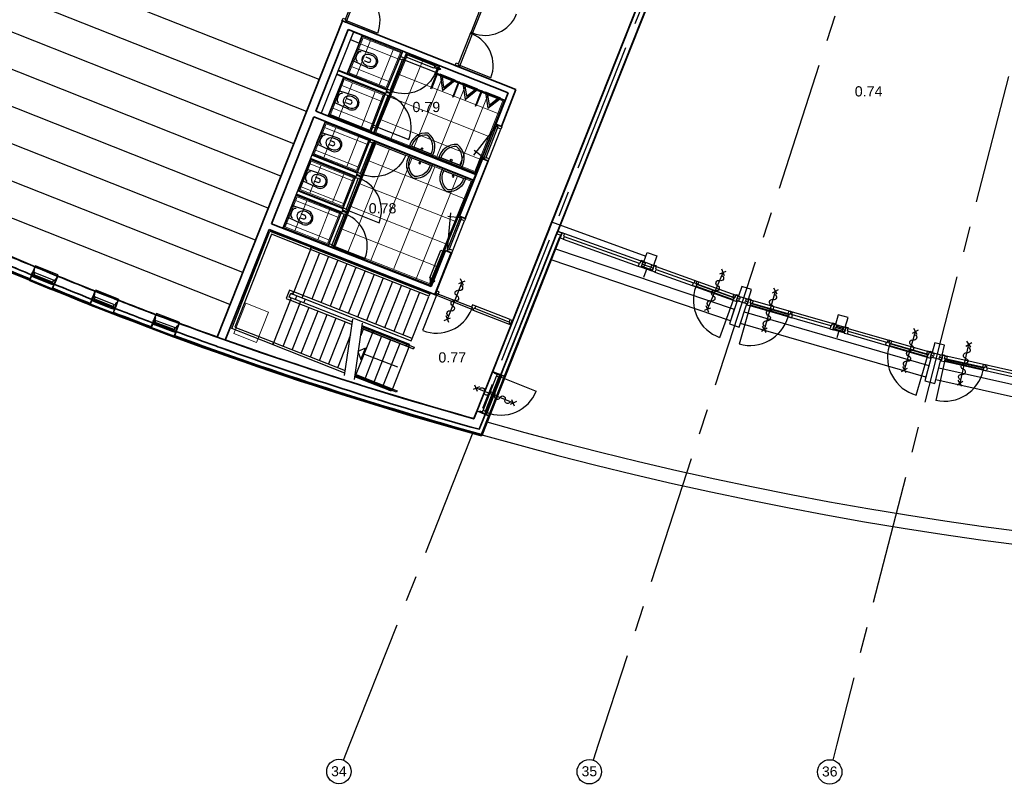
# Model space of a CAD drawing. Header units: millimetres. Extents: x -5940 to 121280, y -35718 to 26615.
# Tile 2 of 51: x 14160 to 38313, y -35718 to -16872. Entities that reach past the tile are written whole.
import ezdxf

# ---------------------------------------------------------------- set-up
doc = ezdxf.new("R2010")
doc.units = ezdxf.units.MM
doc.header["$LTSCALE"] = 100
doc.linetypes.add('CENTER', pattern=[50.8, 31.75, -6.35, 6.35, -6.35])
for name, color, linetype in [('AL21----_BUITENWAND', 3, 'Continuous'), ('AL22----_BINNENWAND', 2, 'Continuous'), ('AL24----_TRAPPEN', 1, 'Continuous'), ('AL27----_DAKEN', 8, 'Continuous'), ('AL31----_BUITENKOZIJN', 1, 'Continuous'), ('AL32----_BINNENKOZIJN', 1, 'Continuous'), ('AL33----_VLOEROPENINGEN', 2, 'Continuous'), ('AL45----_PLAFOND', 8, 'Continuous'), ('AL72----_GEBRUIKERSVOORZIENINGEN', 1, 'Continuous'), ('AL74----_SANITAIR', 1, 'Continuous'), ('BL$7----_STRAMIEN', 8, 'Continuous'), ('BL$8----_RUIMTENUMMER', 2, 'Continuous')]:
    doc.layers.add(name, color=color, linetype=linetype)
doc.styles.add('Arial_4', font='arial.ttf', dxfattribs={"height": 245.883234})
doc.styles.get("Standard").update_dxf_attribs({"font": 'arial.ttf'})

# ---------------------------------------------------------------- blocks, each defined once
blk = doc.blocks.new('300_VDB_300-600x800 - 300_VDB_300-600x800-8536938-_--_100 begane grond')
at = {"color": 0, "linetype": 'ByBlock', "lineweight": -2}
for p, q in [((400, 300), (-400, 300)), ((-400, 300), (-400, -300)), ((400, -300), (400, 300)), ((-400, -300), (400, -300))]:
    blk.add_line(p, q, dxfattribs=at)
blk = doc.blocks.new('Grid - r_3_0mm-7309776-_--_100 begane grond')
at = {"color": 0, "linetype": 'ByBlock', "lineweight": -2}
blk.add_circle((0, 0), 3, dxfattribs=at)
blk = doc.blocks.new('begane grond - begane grond_dwg_AS65ZSDA-9305740-_--_100 begane grond')
at = {"color": 0, "linetype": 'ByBlock', "lineweight": -2}
for p, q in [((-0.81, 5.68), (0.82, 7.32)), ((0.8, 5.71), (-0.78, 7.29)), ((0, -6.51), (0, 6.51)), ((-0.81, -7.35), (0.82, -5.71)), ((0.8, -7.32), (-0.78, -5.74))]:
    blk.add_line(p, q, dxfattribs=at)
for centre, start, end in [((0, 4.52), 90, 270), ((0, 2.71), 270, 90), ((0, 0.9), 90, 270), ((0, -2.71), 90, 270), ((0, -0.9), 270, 90), ((0, -4.52), 270, 90)]:
    blk.add_arc(centre, 0.905, start, end, dxfattribs=at)
blk = doc.blocks.new('Wastafel')
at = {"color": 0, "linetype": 'ByBlock', "lineweight": -2}
for p, q in [((76714, -40616), (77314, -40616)), ((76756, -40666), (77272, -40666))]:
    blk.add_line(p, q, dxfattribs=at)
for centre, radius, start, end in [((77125, -40710), 421, 167.1074, 254.8201), ((77125, -40710), 371, 173.2023, 252.7128), ((76904, -40710), 421, 285.1799, 12.8926), ((76904, -40710), 371, 287.2872, 6.7977)]:
    blk.add_arc(centre, radius, start, end, dxfattribs=at)
blk = doc.blocks.new('wastafel juist')
at = {"color": 0, "linetype": 'ByBlock', "lineweight": -2}
blk.add_circle((71267, -15729), 21.3, dxfattribs=at)
at = {"color": 0, "linetype": 'ByBlock', "rotation": 282.7790721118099}
blk.add_blockref('Wastafel', (93930, 68381), dxfattribs=at)
blk = doc.blocks.new('Deur 830')
at = {"color": 0, "linetype": 'ByBlock', "lineweight": -2}
for p, q in [((73477, -16404), (73278, -15599)), ((73477, -16404), (73517, -16395)), ((73487, -16443), (73477, -16404)), ((73517, -16395), (73545, -16506)), ((72666, -16605), (72626, -16615)), ((72626, -16615), (72653, -16726)), ((72708, -16713), (72690, -16640)), ((73490, -16520), (73472, -16447)), ((73545, -16506), (73490, -16520)), ((72653, -16726), (72708, -16713))]:
    blk.add_line(p, q, dxfattribs=at)
blk.add_lwpolyline([(73487, -16443), (72675, -16644), (72666, -16605), (73477, -16404)], close=True, dxfattribs=at)
blk.add_arc((73484, -16413), 840, 104.1663, 193.1708, dxfattribs=at)
blk = doc.blocks.new('hangpot')
at = {"color": 0, "linetype": 'ByBlock', "lineweight": -2}
for points in [[(12463, -28156), (12863, -28182)], [(12886, -28460), (12886, -28207)], [(12463, -28511), (12863, -28485)], [(12611, -28283), (12511, -28283)], [(12611, -28383), (12511, -28383)]]:
    blk.add_lwpolyline(points, dxfattribs=at)
for centre, radius, start, end in [((12463, -28333), 178, 90, 270), ((12433, -28333), 122, 112.6199, 247.3801), ((12498, -28458), 263, 64.6538, 115.3462), ((12561, -28333), 122, 292.6199, 67.3802), ((12743, -28307), 100, 47.2041, 79.6658), ((12623, -28333), 212, 331.9275, 28.0725), ((12861, -28207), 25, 0, 86.2758), ((12498, -28208), 263, 244.6538, 295.3462), ((12511, -28333), 50, 90, 270), ((12743, -28360), 100, 280.3342, 312.7959), ((12861, -28460), 25, 273.7241, 0)]:
    blk.add_arc(centre, radius, start, end, dxfattribs=at)

msp = doc.modelspace()

# ---------------------------------------------------------------- linework, layer by layer
at = {"layer": 'AL21----_BUITENWAND'}
for p, q in [((27209, -21831), (26248, -24260)), ((27429, -21912), (27364, -22075)), ((14528, -22937), (14446, -23135)), ((29637, -22951), (29490, -22898)), ((14453, -23137), (14415, -23230)), ((14463, -23141), (14420, -23243)), ((15095, -23171), (15014, -23369)), ((29411, -22949), (29665, -23040)), ((29541, -22982), (29464, -23201)), ((15000, -23363), (14958, -23465)), ((15009, -23366), (14971, -23459)), ((16007, -23537), (15929, -23736)), ((15929, -23736), (15892, -23829)), ((15938, -23740), (15897, -23842)), ((16578, -23762), (16501, -23961)), ((16491, -23957), (16451, -24060)), ((16501, -23961), (16464, -24054)), ((17496, -24113), (17420, -24313)), ((17420, -24313), (17385, -24407)), ((17430, -24316), (17391, -24419)), ((18070, -24327), (17996, -24528)), ((17987, -24524), (17949, -24627)), ((17996, -24528), (17962, -24622)), ((34379, -24563), (34120, -24487)), ((34195, -24432), (34346, -24476))]:
    msp.add_line(p, q, dxfattribs=at)
at = {"layer": 'AL21----_BUITENWAND', "lineweight": 35}
for p, q in [((27153, -22001), (25304, -26670)), ((25511, -26728), (27355, -22072)), ((27401, -22225), (25481, -27075)), ((25493, -27078), (27412, -22230)), ((27412, -22230), (27401, -22225)), ((25432, -26928), (25511, -26728)), ((25489, -27089), (25493, -27078))]:
    msp.add_line(p, q, dxfattribs=at)
at = {"layer": 'AL21----_BUITENWAND', "lineweight": 35, "flags": 128}
for points in [[(25481, -27075), (24430, -26777), (23383, -26468), (22339, -26147), (21299, -25813), (20263, -25467), (19231, -25110), (18204, -24740), (17180, -24359), (16161, -23966), (15147, -23561), (14137, -23144), (13133, -22716), (12133, -22276), (11139, -21825), (10150, -21362), (9166, -20887), (8188, -20402), (7215, -19904), (6249, -19396), (5288, -18877), (4333, -18346)], [(25304, -26670), (24425, -26420), (23548, -26160), (22673, -25893), (21802, -25617), (20933, -25332), (20067, -25039), (19002, -24665)]]:
    msp.add_lwpolyline(points, dxfattribs=at)
at = {"layer": 'AL21----_BUITENWAND', "flags": 128}
for points in [[(27218, -21835), (25763, -25510), (25962, -25588), (27419, -21909)], [(27426, -22161), (26055, -25625), (25962, -25588)], [(27435, -22164), (26061, -25638), (25987, -25609)], [(26206, -24366), (25750, -25515), (25895, -25572)], [(34347, -24472), (34329, -24401), (34270, -24454), (34252, -24379), (34196, -24429)], [(25298, -26658), (25372, -26471), (25516, -26528)], [(25432, -26928), (25577, -26563), (25378, -26484), (25304, -26670)], [(25577, -26563), (25670, -26600), (25492, -27048)], [(25608, -26564), (25683, -26594), (25498, -27061)]]:
    msp.add_lwpolyline(points, dxfattribs=at)
for points in [[(29553, -22584), (29789, -22669), (29704, -22904), (29469, -22819)], [(29423, -22925), (29669, -23012), (29664, -23026), (29418, -22939)], [(32111, -23497), (31873, -23419), (31796, -23657), (32034, -23734)], [(31997, -23848), (31759, -23771), (31574, -24342), (31811, -24419)], [(34479, -24184), (34239, -24115), (34169, -24355), (34409, -24424)], [(34384, -24537), (34134, -24463), (34130, -24477), (34380, -24551)], [(36849, -24865), (36607, -24803), (36545, -25045), (36787, -25107)], [(36757, -25223), (36515, -25161), (36366, -25742), (36608, -25804)]]:
    msp.add_lwpolyline(points, close=True, dxfattribs=at)
at = {"layer": 'AL21----_BUITENWAND', "lineweight": 35}
for radius, start, end in [(94334, 240.60708, 254.54552), (93980, 246.64595, 247.53831), (94194, 246.64595, 247.53831), (93980, 247.53831, 248.55055), (94194, 247.53831, 248.55055), (93980, 248.55055, 249.34113), (94194, 248.55055, 249.34113), (93980, 249.34113, 250.3363), (94194, 249.34113, 250.3319), (94194, 250.3319, 250.46215), (94194, 250.46215, 254.48629)]:
    msp.add_arc((50626, 63834), radius, start, end, dxfattribs=at)
at = {"layer": 'AL21----_BUITENWAND'}
for centre, radius, start, end in [((50626, 63834), 93980, 246.80871, 247.41218), ((50626, 63834), 93970, 246.80612, 247.41828), ((50626, 63834), 94304, 246.80261, 247.42297), ((50626, 63834), 94294, 246.80869, 247.4169), ((50626, 63834), 94194, 246.80869, 247.4169), ((50598, 63773), 93903, 247.78168, 248.3936), ((50626, 63834), 93980, 247.78607, 248.38536), ((50626, 63834), 94194, 247.78242, 248.38537), ((50626, 63834), 94304, 247.77634, 248.39145), ((50626, 63834), 94294, 247.78242, 248.38538), ((50598, 63773), 93903, 248.75555, 249.36713), ((50626, 63834), 93980, 248.75925, 249.3582), ((50626, 63834), 94304, 248.75316, 249.36429), ((50626, 63834), 94294, 248.75924, 249.35821), ((50626, 63834), 94194, 248.75924, 249.35821), ((50626, 63834), 93970, 249.72599, 250.3304), ((50626, 63834), 93980, 249.73208, 250.3363), ((50626, 63834), 94304, 249.72599, 254.54637), ((50626, 63834), 94294, 249.73207, 254.54092), ((50626, 63834), 94194, 249.73207, 254.48683), ((50626, 63834), 93980, 250.46685, 254.369), ((50626, 63834), 93970, 250.47317, 254.36351)]:
    msp.add_arc(centre, radius, start, end, dxfattribs=at)
at = {"layer": 'AL22----_BINNENWAND'}
for p, q in [((29820, -15236), (27209, -21831)), ((30038, -15322), (27429, -21912)), ((22349, -17167), (21555, -19170)), ((23509, -17782), (23562, -17648)), ((23598, -17817), (23652, -17683)), ((23175, -18590), (21974, -18114)), ((23134, -18694), (21933, -18218)), ((23138, -18683), (21937, -18207)), ((23170, -18601), (21969, -18125)), ((23162, -18658), (23171, -18635)), ((23244, -18691), (23253, -18668)), ((21652, -19374), (20618, -21985)), ((22775, -19637), (22824, -19512)), ((22838, -19662), (22887, -19537)), ((22409, -20722), (21293, -20280)), ((22441, -20640), (21325, -20198)), ((22446, -20629), (21330, -20187)), ((22404, -20733), (21289, -20291)), ((22433, -20698), (22442, -20674)), ((22515, -20730), (22524, -20707)), ((22057, -21610), (20941, -21168)), ((22061, -21599), (20946, -21157)), ((22094, -21517), (20978, -21075)), ((22098, -21506), (20983, -21064)), ((22086, -21574), (22095, -21551)), ((22167, -21607), (22177, -21583))]:
    msp.add_line(p, q, dxfattribs=at)
at = {"layer": 'AL22----_BINNENWAND', "lineweight": 35}
for p, q in [((22077, -16898), (19002, -24666)), ((26333, -18584), (22077, -16898)), ((21428, -19120), (22221, -17116)), ((22221, -17116), (26139, -18668)), ((25975, -19491), (26333, -18584)), ((26139, -18668), (25836, -19435)), ((20334, -21883), (21372, -19259)), ((21372, -19259), (25291, -20811)), ((25346, -20671), (21428, -19120)), ((25836, -19435), (25975, -19491)), ((25510, -20285), (24950, -21698)), ((25649, -20340), (25510, -20285)), ((25090, -21753), (25649, -20340)), ((25291, -20811), (25346, -20671)), ((24950, -21698), (25090, -21753)), ((24256, -23425), (20334, -21883)), ((24256, -23425), (20334, -21883)), ((19204, -24737), (20278, -22022)), ((20278, -22022), (24340, -23620)), ((24606, -22540), (24256, -23425)), ((24340, -23620), (24745, -22595)), ((24758, -22590), (24591, -23013)), ((24745, -22595), (24606, -22540)), ((24649, -22865), (24387, -23527))]:
    msp.add_line(p, q, dxfattribs=at)
at = {"layer": 'AL22----_BINNENWAND'}
for points in [[(29830, -15239), (27153, -22001)], [(27355, -22072), (30029, -15318)]]:
    msp.add_lwpolyline(points, dxfattribs=at)
at = {"layer": 'AL22----_BINNENWAND', "flags": 128}
for points in [[(29830, -15240), (27218, -21835)], [(27419, -21909), (30029, -15318)], [(25543, -20270), (25486, -20247), (25331, -20637), (21732, -19212)]]:
    msp.add_lwpolyline(points, dxfattribs=at)
at = {"layer": 'AL22----_BINNENWAND'}
msp.add_lwpolyline([(22345, -17176), (22271, -17362), (22485, -17447), (22559, -17261)], close=True, dxfattribs=at)
at = {"layer": 'AL24----_TRAPPEN'}
for p, q in [((21111, -23637), (21515, -22611)), ((21334, -23725), (21738, -22698)), ((21557, -23813), (21961, -22786)), ((21781, -23901), (22185, -22874)), ((22004, -23989), (22408, -22962)), ((22227, -24076), (22631, -23050)), ((22451, -24164), (22855, -23138)), ((22674, -24252), (23078, -23226)), ((22897, -24340), (23301, -23314)), ((23121, -24428), (23525, -23402)), ((20956, -23647), (20920, -23740)), ((21108, -23640), (21086, -23696)), ((23344, -24516), (23748, -23490)), ((23567, -24604), (23971, -23577)), ((23788, -24697), (24195, -23665)), ((21026, -23853), (20622, -24879)), ((20827, -23703), (20827, -23703)), ((21049, -23789), (21027, -23845)), ((21133, -23822), (21170, -23729)), ((21249, -23941), (20845, -24967)), ((21472, -24029), (21068, -25055)), ((21696, -24116), (21292, -25143)), ((21919, -24204), (21515, -25231)), ((22142, -24292), (21738, -25319)), ((22129, -25610), (22331, -24225)), ((22370, -25705), (22572, -24319)), ((22275, -24611), (21962, -25407)), ((22812, -24556), (22408, -25583)), ((22589, -24468), (22528, -24624)), ((22552, -24453), (23824, -24954)), ((22559, -24410), (23840, -24914)), ((23036, -24644), (22632, -25670)), ((23259, -24732), (22855, -25758)), ((23482, -24820), (23078, -25846)), ((23706, -24908), (23302, -25934)), ((23839, -24915), (23824, -24955))]:
    msp.add_line(p, q, dxfattribs=at)
at = {"layer": 'AL24----_TRAPPEN', "flags": 128}
for points in [[(20333, -22139), (19440, -24421), (20387, -24793), (20365, -24849), (19363, -24454), (20299, -22061)], [(20299, -22061), (21306, -22458), (21284, -22513), (20333, -22139)], [(21294, -22517), (21316, -22461), (24219, -23604), (24197, -23660), (21294, -22517), (20885, -23555)], [(20396, -24797), (20805, -23759), (22313, -24353)], [(20805, -23759), (20827, -23703), (22321, -24292)], [(22553, -24448), (23708, -24902), (23730, -24846), (22562, -24387)], [(22138, -25547), (20374, -24853), (20396, -24797), (22147, -25486)], [(23437, -25407), (22587, -25073), (22642, -24933), (22457, -25021), (22532, -25212), (22587, -25073)], [(22388, -25581), (23300, -25940), (23278, -25995), (22379, -25642)], [(22389, -25575), (23420, -25981), (23404, -26020), (22383, -25618)]]:
    msp.add_lwpolyline(points, dxfattribs=at)
for points in [[(20773, -23682), (20809, -23589), (20854, -23607), (20876, -23551), (20775, -23511), (20695, -23716), (20795, -23756), (20817, -23700)], [(20863, -23610), (23766, -24753), (23788, -24697), (20885, -23555)], [(22851, -24505), (22832, -24552), (22821, -24548), (22839, -24501)], [(23673, -24829), (23654, -24875), (23643, -24871), (23661, -24825)], [(23224, -25969), (23242, -25922), (23231, -25918), (23213, -25964)]]:
    msp.add_lwpolyline(points, close=True, dxfattribs=at)
at = {"layer": 'AL27----_DAKEN'}
for radius, start, end in [(89510, 254.12563, 293.19837), (89844, 254.10427, 293.19242)]:
    msp.add_arc((50105, 59348), radius, start, end, dxfattribs=at)
at = {"layer": 'AL31----_BUITENKOZIJN'}
for p, q in [((27209, -21831), (29519, -22678)), ((27517, -22191), (29356, -22853)), ((27521, -22121), (29397, -22796)), ((27490, -22258), (29331, -22921)), ((14549, -22913), (14482, -23075)), ((15097, -23139), (14549, -22913)), ((29774, -22932), (31726, -23635)), ((14527, -23133), (14957, -23311)), ((14531, -23079), (14996, -23270)), ((15097, -23139), (15031, -23301)), ((29743, -23069), (31663, -23760)), ((29770, -23002), (30686, -23332)), ((14503, -23190), (14937, -23369)), ((30768, -23361), (31684, -23691)), ((16028, -23513), (15963, -23676)), ((16580, -23730), (16028, -23513)), ((15986, -23791), (16423, -23963)), ((16009, -23734), (16443, -23904)), ((16012, -23679), (16480, -23863)), ((16580, -23730), (16516, -23893)), ((31661, -23754), (31327, -24683)), ((32081, -23892), (31807, -24841)), ((34037, -24462), (32077, -23896)), ((34092, -24334), (32099, -23758)), ((33035, -24098), (32099, -23828)), ((17516, -24088), (17454, -24252)), ((18071, -24295), (17516, -24088)), ((34054, -24392), (33119, -24122)), ((17479, -24367), (17918, -24531)), ((17501, -24309), (17937, -24472)), ((17503, -24254), (17974, -24430)), ((18071, -24295), (18011, -24460)), ((34463, -24588), (36422, -25157)), ((34485, -24450), (36477, -25028)), ((34486, -24519), (35420, -24791)), ((35505, -24816), (36440, -25087)), ((36421, -25151), (36145, -26100)), ((36848, -25261), (36633, -26225)), ((38836, -25710), (36844, -25265)), ((38883, -25579), (36858, -25126)), ((37813, -25408), (36863, -25196)), ((38849, -25640), (37899, -25427)), ((25526, -26463), (25858, -25623)), ((25583, -26486), (25915, -25649))]:
    msp.add_line(p, q, dxfattribs=at)
at = {"layer": 'AL31----_BUITENKOZIJN', "flags": 128}
for points in [[(27453, -22108), (27355, -22072), (27333, -22127), (27442, -22166), (27458, -22121), (27450, -22118), (27453, -22108)], [(27458, -22121), (27425, -22212), (27458, -22121), (27450, -22118), (27456, -22101), (27460, -22099), (27521, -22121), (27523, -22125), (27501, -22185), (27517, -22191), (27499, -22241), (27496, -22249), (27495, -22252), (27494, -22256), (27490, -22258), (27413, -22230), (27411, -22226), (27417, -22209), (27425, -22212)], [(29453, -22816), (29415, -22922), (29453, -22816), (29447, -22814), (29397, -22796), (29393, -22798), (29372, -22859), (29356, -22853), (29338, -22903), (29335, -22911), (29334, -22914), (29332, -22918), (29334, -22922), (29411, -22949), (29415, -22947), (29423, -22925), (29415, -22922), (29475, -22942), (29490, -22896), (29431, -22877), (29415, -22922)], [(29718, -22912), (29680, -23018), (29621, -22994), (29639, -22950), (29696, -22972), (29680, -23018), (29718, -22912), (29724, -22914), (29774, -22932), (29776, -22936), (29754, -22996), (29770, -23002), (29752, -23052), (29749, -23060), (29748, -23063), (29746, -23067), (29743, -23069), (29665, -23041), (29664, -23037), (29672, -23015), (29680, -23018)], [(14958, -23465), (14943, -23502), (14405, -23280), (14420, -23243)], [(31781, -23655), (31743, -23760), (31781, -23655), (31776, -23653), (31726, -23635), (31722, -23637), (31700, -23697), (31684, -23691), (31666, -23741), (31663, -23749), (31662, -23752), (31661, -23756), (31663, -23760), (31740, -23788), (31744, -23786), (31752, -23763), (31743, -23760), (31804, -23780), (31819, -23734), (31759, -23715), (31743, -23760)], [(16451, -24060), (16437, -24097), (15883, -23880), (15897, -23842)], [(32011, -23849), (32002, -23847), (31996, -23870), (31998, -23873), (32077, -23896), (32080, -23894), (32081, -23890), (32082, -23887), (32085, -23879), (32099, -23828), (32083, -23823), (32101, -23762), (32099, -23758), (32048, -23743), (32042, -23741), (32011, -23849), (31950, -23830), (31965, -23784), (32024, -23803), (32011, -23849), (32042, -23741)], [(34149, -24350), (34117, -24458), (34149, -24350), (34143, -24348), (34092, -24334), (34088, -24336), (34070, -24397), (34054, -24392), (34039, -24443), (34037, -24452), (34036, -24455), (34035, -24459), (34037, -24462), (34116, -24485), (34120, -24483), (34126, -24460), (34117, -24458), (34179, -24474), (34191, -24427), (34131, -24412), (34117, -24458)], [(17949, -24627), (17935, -24665), (17377, -24457), (17391, -24419)], [(34397, -24541), (34389, -24538), (34382, -24561), (34384, -24565), (34463, -24588), (34467, -24586), (34468, -24582), (34469, -24579), (34471, -24570), (34486, -24519), (34469, -24515), (34487, -24453), (34485, -24450), (34434, -24435), (34429, -24433), (34397, -24541), (34337, -24521), (34352, -24475), (34411, -24495), (34397, -24541), (34429, -24433)], [(36534, -25045), (36503, -25153), (36534, -25045), (36528, -25043), (36477, -25028), (36474, -25030), (36456, -25092), (36440, -25087), (36425, -25138), (36422, -25146), (36421, -25150), (36420, -25153), (36422, -25157), (36501, -25180), (36505, -25178), (36511, -25155), (36503, -25153), (36564, -25168), (36576, -25122), (36516, -25106), (36503, -25153)], [(36776, -25223), (36767, -25221), (36762, -25244), (36764, -25247), (36844, -25265), (36848, -25263), (36849, -25259), (36850, -25256), (36851, -25247), (36863, -25196), (36846, -25192), (36860, -25130), (36858, -25126), (36806, -25114), (36800, -25113), (36776, -25223), (36714, -25207), (36726, -25160), (36787, -25176), (36776, -25223), (36800, -25113)], [(25625, -26521), (25970, -25650), (26830, -25994)]]:
    msp.add_lwpolyline(points, dxfattribs=at)
for points in [[(27355, -22072), (27358, -22063), (27454, -22097), (27456, -22101), (27453, -22108), (27420, -22096)], [(29468, -22822), (29473, -22806), (29416, -22785), (29412, -22787), (29408, -22800), (29452, -22816)], [(29508, -22841), (29490, -22896), (29431, -22877), (29450, -22823)], [(29660, -22896), (29639, -22950), (29696, -22972), (29716, -22918)], [(29704, -22907), (29710, -22891), (29767, -22911), (29769, -22915), (29764, -22929), (29721, -22913)], [(14457, -23155), (14441, -23149), (14473, -23071), (14489, -23078)], [(14447, -23151), (14443, -23162), (14444, -23166), (14501, -23189), (14505, -23188), (14527, -23133), (14511, -23127), (14530, -23082), (14528, -23078), (14495, -23064), (14489, -23078), (14457, -23155)], [(14488, -23061), (14504, -23067), (14527, -23011), (14525, -23007), (14512, -23002), (14494, -23045)], [(15002, -23380), (14997, -23391), (14994, -23393), (14937, -23369), (14936, -23365), (14958, -23311), (14974, -23317), (14992, -23272), (14996, -23270), (15030, -23284), (15024, -23298), (14992, -23376)], [(14992, -23376), (15009, -23383), (15041, -23305), (15024, -23298)], [(15037, -23287), (15021, -23281), (15044, -23224), (15048, -23223), (15061, -23228), (15043, -23271)], [(30815, -23307), (30792, -23370), (30768, -23361), (30745, -23353), (30768, -23290), (30745, -23353), (30768, -23361), (30744, -23429), (30661, -23399), (30686, -23332), (30709, -23340), (30732, -23277), (30768, -23290)], [(31675, -23703), (30768, -23376), (30753, -23413), (31663, -23741)], [(15930, -23753), (15926, -23764), (15927, -23768), (15984, -23790), (15988, -23789), (16009, -23734), (15994, -23728), (16012, -23682), (16010, -23678), (15976, -23665), (15971, -23679), (15940, -23757)], [(15969, -23662), (15985, -23668), (16007, -23612), (16005, -23608), (15992, -23603), (15975, -23646)], [(31723, -23634), (31676, -23617), (31653, -23680), (31677, -23688), (31700, -23697)], [(31796, -23660), (31802, -23644), (31745, -23623), (31741, -23625), (31736, -23639), (31780, -23654)], [(31836, -23680), (31819, -23734), (31759, -23715), (31779, -23661)], [(15940, -23757), (15923, -23751), (15954, -23672), (15971, -23679)], [(16488, -23972), (16484, -23984), (16480, -23985), (16423, -23963), (16422, -23959), (16443, -23904), (16459, -23910), (16477, -23865), (16481, -23863), (16515, -23876), (16509, -23890), (16478, -23968)], [(16478, -23968), (16495, -23975), (16526, -23897), (16509, -23890)], [(16522, -23879), (16506, -23873), (16528, -23816), (16532, -23814), (16545, -23820), (16528, -23863)], [(31983, -23729), (31965, -23784), (32024, -23803), (32040, -23748)], [(32027, -23737), (32032, -23720), (32090, -23737), (32092, -23741), (32088, -23755), (32043, -23742)], [(32102, -23759), (32150, -23773), (32131, -23837), (32107, -23830), (32083, -23823)], [(32100, -23843), (33026, -24110), (33017, -24149), (32087, -23881)], [(33029, -24027), (33077, -24040), (33059, -24105), (33035, -24098), (33011, -24091)], [(33077, -24040), (33059, -24105), (33035, -24098), (33015, -24167), (33099, -24191), (33119, -24122), (33095, -24115), (33114, -24051)], [(17432, -24333), (17415, -24327), (17445, -24248), (17461, -24255)], [(17422, -24330), (17418, -24341), (17420, -24345), (17477, -24366), (17481, -24364), (17501, -24309), (17485, -24303), (17502, -24257), (17501, -24253), (17467, -24241), (17461, -24255), (17432, -24333)], [(17459, -24238), (17476, -24244), (17497, -24187), (17495, -24183), (17482, -24178), (17465, -24222)], [(18016, -24445), (18000, -24439), (18021, -24382), (18025, -24381), (18038, -24386), (18022, -24429)], [(34163, -24354), (34167, -24337), (34109, -24321), (34105, -24323), (34101, -24336), (34146, -24349)], [(34205, -24371), (34191, -24427), (34131, -24412), (34147, -24356)], [(17984, -24539), (17980, -24551), (17976, -24552), (17919, -24531), (17917, -24527), (17938, -24472), (17954, -24478), (17971, -24432), (17975, -24430), (18009, -24443), (18003, -24457), (17974, -24536)], [(17974, -24536), (17991, -24542), (18020, -24463), (18003, -24457)], [(34369, -24421), (34352, -24475), (34411, -24495), (34427, -24439)], [(34415, -24429), (34419, -24412), (34478, -24429), (34480, -24433), (34476, -24447), (34431, -24434)], [(35548, -24758), (35529, -24823), (35505, -24816), (35481, -24809), (35500, -24744), (35481, -24809), (35505, -24816), (35485, -24885), (35400, -24860), (35420, -24791), (35444, -24798), (35463, -24734), (35500, -24744)], [(36431, -25099), (35506, -24830), (35493, -24868), (36422, -25138)], [(36475, -25028), (36427, -25014), (36408, -25078), (36432, -25085), (36456, -25092)], [(36550, -25049), (36554, -25033), (36496, -25016), (36492, -25018), (36488, -25031), (36533, -25045)], [(36591, -25066), (36576, -25122), (36516, -25106), (36532, -25051)], [(36741, -25105), (36726, -25160), (36787, -25176), (36799, -25120)], [(36785, -25110), (36789, -25093), (36848, -25106), (36850, -25110), (36847, -25123), (36802, -25113)], [(36861, -25127), (36910, -25138), (36895, -25203), (36871, -25197), (36846, -25192)], [(36865, -25211), (37805, -25421), (37798, -25460), (36854, -25249)], [(37803, -25337), (37852, -25348), (37837, -25413), (37813, -25408), (37788, -25403)], [(37852, -25348), (37837, -25413), (37813, -25408), (37797, -25478), (37883, -25497), (37899, -25427), (37874, -25422), (37889, -25356)], [(25882, -25567), (25875, -25583), (25819, -25561), (25817, -25557), (25822, -25543), (25866, -25561)], [(25985, -25605), (25987, -25609), (25970, -25650), (25967, -25651), (25921, -25633), (25915, -25649), (25860, -25627), (25858, -25623), (25878, -25574), (25970, -25610), (25974, -25600)], [(25970, -25610), (25976, -25594), (25898, -25563), (25892, -25579)], [(25581, -26504), (25619, -26518), (25963, -25650), (25925, -25635)], [(25504, -26520), (25510, -26504), (25454, -26482), (25450, -26484), (25445, -26497), (25488, -26514)], [(25604, -26566), (25608, -26564), (25624, -26524), (25623, -26520), (25577, -26502), (25583, -26486), (25529, -26464), (25525, -26466), (25505, -26515), (25597, -26552), (25593, -26562)], [(25597, -26552), (25591, -26568), (25512, -26537), (25519, -26521)]]:
    msp.add_lwpolyline(points, close=True, dxfattribs=at)
at = {"layer": 'AL31----_BUITENKOZIJN'}
for centre, radius, start, end in [((31660, -23759), 973, 160.2, 250.2), ((32079, -23897), 973, 253.8859, 343.8859), ((36420, -25156), 973, 163.7985, 253.7985), ((36847, -25266), 973, 257.4, 347.4), ((25964, -25649), 932, 247.5602, 338.239)]:
    msp.add_arc(centre, radius, start, end, dxfattribs=at)
at = {"layer": 'AL32----_BINNENKOZIJN'}
for p, q in [((22941, -17199), (22179, -16897)), ((25716, -18297), (24953, -17995)), ((25852, -19490), (25293, -20200)), ((25889, -19505), (25584, -20276)), ((25677, -20286), (25964, -19561)), ((25546, -20262), (25306, -20083)), ((24655, -22511), (24733, -21611)), ((24961, -21739), (24663, -21705)), ((24692, -22526), (24998, -21754)), ((24785, -22536), (25072, -21810)), ((24386, -23637), (24045, -24503)), ((26189, -24235), (25348, -23904)), ((26165, -24295), (25324, -23964))]:
    msp.add_line(p, q, dxfattribs=at)
at = {"layer": 'AL32----_BINNENKOZIJN', "flags": 128}
for points in [[(22151, -16859), (22141, -16882), (22188, -16900), (22172, -16939), (22151, -16931), (22154, -16924), (22090, -16899), (22088, -16906), (22066, -16897), (22091, -16835), (22151, -16859), (22447, -16110), (22484, -16125), (22179, -16897)], [(25575, -16426), (25269, -17198), (25232, -17184), (25528, -16435), (25469, -16411), (25494, -16349), (25469, -16411)], [(24925, -17957), (24916, -17981), (24963, -17999), (24947, -18038), (24926, -18030), (24929, -18023), (24865, -17998), (24863, -18004), (24841, -17996), (24866, -17934), (24925, -17957), (25222, -17209), (25259, -17224), (24953, -17995)], [(25257, -17240), (25278, -17187), (25271, -17203), (25247, -17193), (25228, -17186), (25235, -17170), (25214, -17222), (25221, -17205), (25264, -17222)], [(25852, -19490), (25546, -20262), (25534, -20294), (25548, -20300)], [(25972, -19500), (25986, -19505), (25964, -19561), (25885, -19530), (25894, -19506), (25852, -19490), (25865, -19457), (25879, -19463)], [(25641, -20336), (25654, -20342), (25677, -20286), (25598, -20255), (25588, -20278), (25546, -20262)], [(24655, -22511), (24961, -21739), (24973, -21707), (24987, -21712)], [(25080, -21749), (25094, -21755), (25072, -21810), (24993, -21779), (25002, -21756), (24961, -21739)], [(24749, -22586), (24763, -22592), (24785, -22536), (24706, -22504), (24697, -22528), (24655, -22511), (24642, -22544), (24656, -22549)], [(25283, -24001), (25301, -23955), (25324, -23964), (25348, -23904), (25266, -23872), (25242, -23931), (25266, -23941), (25247, -23987), (25283, -24001), (26170, -24350)]]:
    msp.add_lwpolyline(points, dxfattribs=at)
for points in [[(22154, -16924), (22148, -16937), (22085, -16912), (22090, -16899)], [(24929, -18023), (24923, -18036), (24860, -18011), (24865, -17998)], [(24373, -23536), (24342, -23615), (24358, -23621), (24388, -23543)], [(24348, -23617), (24343, -23631), (24382, -23647), (24400, -23600), (24423, -23609), (24447, -23550), (24385, -23525), (24379, -23539), (24388, -23543), (24358, -23621)], [(25266, -23941), (24400, -23600), (24386, -23637), (25251, -23978)], [(26215, -24352), (26209, -24366), (26170, -24350), (26189, -24304), (26165, -24295), (26189, -24235), (26251, -24260), (26246, -24274), (26236, -24270), (26206, -24348)], [(26252, -24276), (26221, -24354), (26206, -24348), (26236, -24270)]]:
    msp.add_lwpolyline(points, close=True, dxfattribs=at)
at = {"layer": 'AL32----_BINNENKOZIJN'}
for centre, radius, start, end in [((22169, -16893), 831, 338.3973, 67.7034), ((25575, -16426), 831, 248.3933, 338.3894), ((24944, -17992), 831, 338.3973, 67.7034), ((24386, -23637), 930, 248.5157, 338.5157)]:
    msp.add_arc(centre, radius, start, end, dxfattribs=at)
at = {"layer": 'AL45----_PLAFOND', "lineweight": 0}
for p, q in [((24408, -18038), (24341, -18205)), ((24439, -18024), (24372, -18192)), ((24462, -18014), (24396, -18182)), ((24341, -18205), (26015, -18868)), ((24372, -18192), (26046, -18854)), ((24396, -18182), (26069, -18844))]:
    msp.add_line(p, q, dxfattribs=at)
at = {"layer": 'AL45----_PLAFOND'}
msp.add_line((34255, -24514), (34206, -24681), dxfattribs=at)
at = {"layer": 'AL45----_PLAFOND', "lineweight": 0}
for points in [[(23175, -18590), (23559, -17657), (22559, -17261), (22187, -18199)], [(23165, -18567), (23535, -17667), (22569, -17284), (22211, -18189)], [(23152, -18535), (23504, -17680), (22582, -17315), (22242, -18175)], [(22775, -19637), (23133, -18694), (22100, -18285), (21728, -19222)], [(22764, -19613), (23110, -18704), (22110, -18308), (21752, -19212)], [(22751, -19582), (23079, -18718), (22123, -18339), (21783, -19198)], [(21330, -20187), (21652, -19374), (22767, -19816), (22445, -20629)], [(21353, -20177), (21662, -19397), (22744, -19826), (22435, -20606)], [(21384, -20164), (21675, -19429), (22713, -19840), (22422, -20574)], [(22874, -19858), (25289, -20814), (24233, -23406), (21842, -22466)], [(22885, -19882), (25266, -20824), (24223, -23383), (21865, -22456)], [(22898, -19913), (25234, -20838), (24210, -23352), (21896, -22442)], [(22098, -21506), (22404, -20733), (21288, -20291), (20983, -21064)], [(22088, -21482), (22381, -20743), (21299, -20315), (21006, -21054)], [(22075, -21451), (22350, -20757), (21312, -20346), (21037, -21040)], [(20618, -21985), (20941, -21168), (22057, -21610), (21735, -22423)], [(20641, -21975), (20951, -21191), (22034, -21620), (21725, -22400)], [(20673, -21961), (20965, -21223), (22002, -21633), (21711, -22369)]]:
    msp.add_lwpolyline(points, close=True, dxfattribs=at)
for points in [[(22419, -18243), (22765, -17385)], [(22523, -17466), (23438, -17829)], [(22975, -18468), (23321, -17610)], [(26069, -18844), (25354, -20652), (25354, -20658), (22838, -19662), (23648, -17692), (24462, -18014)], [(26046, -18854), (25342, -20634), (22861, -19652), (23658, -17715), (24439, -18024)], [(26015, -18868), (25328, -20603), (22893, -19639), (23671, -17746), (24408, -18038)], [(22302, -18024), (23217, -18387)], [(24041, -17887), (23276, -19784)], [(24598, -18111), (24597, -18113)], [(23471, -18219), (25916, -19187)], [(24545, -18241), (23832, -20009)], [(21987, -19282), (22322, -18420)], [(22063, -18490), (23025, -18871)], [(25103, -18461), (24389, -20233)], [(22546, -19499), (22881, -18637)], [(23250, -18777), (25695, -19745)], [(25646, -18721), (24947, -20452)], [(21843, -19048), (22805, -19429)], [(21624, -20259), (21915, -19524)], [(21640, -19517), (22678, -19928)], [(23029, -19334), (25474, -20303)], [(22182, -20480), (22473, -19745)], [(23231, -20040), (22218, -22562)], [(21419, -20075), (22457, -20486)], [(23788, -20263), (22775, -22785)], [(21277, -21135), (21552, -20441)], [(21285, -20414), (22323, -20825)], [(22727, -20340), (25053, -21258)], [(24345, -20487), (23332, -23009)], [(21835, -21356), (22110, -20662)], [(24901, -20711), (23888, -23232)], [(21064, -20972), (22102, -21383)], [(22507, -20898), (24832, -21816)], [(21205, -21318), (20913, -22055)], [(20929, -21313), (21967, -21722)], [(22287, -21457), (24612, -22374)], [(21763, -21538), (21471, -22275)], [(20709, -21871), (21747, -22280)], [(22067, -22015), (24392, -22932)]]:
    msp.add_lwpolyline(points, dxfattribs=at)
at = {"layer": 'AL45----_PLAFOND', "flags": 128}
for points in [[(31690, -23982), (31598, -24267), (27198, -22770), (27307, -22495)], [(36464, -25360), (36389, -25650), (31841, -24329), (31933, -24043)], [(41310, -26451), (41254, -26746), (36631, -25712), (36706, -25422)]]:
    msp.add_lwpolyline(points, close=True, dxfattribs=at)
at = {"layer": 'AL72----_GEBRUIKERSVOORZIENINGEN'}
for p, q in [((21506, -18341), (11426, -14344)), ((21193, -19130), (10531, -14904)), ((20881, -19920), (9636, -15464)), ((20568, -20710), (8742, -16023)), ((20255, -21499), (7847, -16583)), ((19943, -22289), (6941, -17139)), ((19630, -23078), (6058, -17703)), ((19318, -23867), (5163, -18263))]:
    msp.add_line(p, q, dxfattribs=at)
at = {"layer": 'AL74----_SANITAIR'}
for p, q in [((22485, -17447), (22187, -18199)), ((24323, -18043), (24463, -18098)), ((24334, -18015), (24474, -18070)), ((24396, -18182), (24433, -18087)), ((24444, -18059), (24466, -18006)), ((22100, -18284), (21728, -19223)), ((24246, -18561), (24396, -18182)), ((24408, -18186), (24258, -18566)), ((24396, -18182), (26070, -18844)), ((24844, -18359), (24531, -18608)), ((24781, -18773), (24931, -18393)), ((24943, -18398), (24793, -18778)), ((25401, -18580), (25089, -18828)), ((25958, -18800), (25647, -19048)), ((24240, -23219), (24221, -23272)), ((24221, -23272), (24320, -23307)), ((24268, -23228), (24260, -23253)), ((24260, -23253), (24330, -23278))]:
    msp.add_line(p, q, dxfattribs=at)
for points in [[(23666, -17726), (24342, -17995), (24317, -18059), (23639, -17789), (23666, -17726)], [(24552, -22558), (24283, -23234), (24219, -23209), (24488, -22531), (24552, -22558)]]:
    msp.add_lwpolyline(points, dxfattribs=at)
at = {"layer": 'AL74----_SANITAIR', "flags": 128}
for points in [[(24396, -18182), (24408, -18186), (24258, -18566), (24246, -18561)], [(24844, -18359), (24471, -18212), (24531, -18608)], [(24765, -18371), (24521, -18275), (24560, -18534)], [(24931, -18393), (24943, -18398), (24793, -18778), (24781, -18773)], [(25402, -18579), (25030, -18432), (25089, -18828)], [(25323, -18591), (25080, -18495), (25118, -18753)], [(25489, -18613), (25501, -18618), (25352, -18998), (25339, -18993)], [(25960, -18799), (25588, -18652), (25647, -19048)], [(25881, -18810), (25638, -18715), (25677, -18973)]]:
    msp.add_lwpolyline(points, close=True, dxfattribs=at)
at = {"layer": 'AL74----_SANITAIR'}
for centre in [(24467, -18084), (24325, -23292)]:
    msp.add_circle(centre, 15, dxfattribs=at)
at = {"layer": 'BL$7----_STRAMIEN', "linetype": 'CENTER'}
for p, q in [((22249, -34678), (34596, -3491)), ((38477, -3499), (28349, -34669)), ((42204, -3506), (34204, -34662)), ((22101, -35050), (22249, -34678)), ((28349, -34669), (28226, -35050)), ((34204, -34662), (34105, -35050))]:
    msp.add_line(p, q, dxfattribs=at)

# ---------------------------------------------------------------- block references
at = {"layer": 'AL31----_BUITENKOZIJN', "extrusion": (0, 0, -1)}
for p, xscale, yscale, zscale, rotation in [((-31226, -23526), 74.99999999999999, 74.99999999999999, -74.99999999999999, 23.09187246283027), ((-32563, -24006), 75, 75, -75, 16.11759204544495), ((-36003, -24997), 75, 75, -75, 16.11759204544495), ((-37335, -25317), 75, 75, -75, 12.83484718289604), ((-25814, -26101), 75, 75, -75, 291.7309346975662)]:
    msp.add_blockref('begane grond - begane grond_dwg_AS65ZSDA-9305740-_--_100 begane grond', p, dxfattribs=dict(at, xscale=xscale, yscale=yscale, zscale=zscale, rotation=rotation))
at = {"layer": 'AL32----_BINNENKOZIJN', "xscale": -1, "rotation": 262.2751887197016}
for p in [(29967, -92873), (29238, -94912)]:
    msp.add_blockref('Deur 830', p, dxfattribs=at)
at = {"layer": 'AL32----_BINNENKOZIJN', "rotation": 234.5262798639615}
for p in [(78934, 30807), (78205, 28768), (77857, 27891)]:
    msp.add_blockref('Deur 830', p, dxfattribs=at)
at = {"layer": 'AL32----_BINNENKOZIJN', "extrusion": (0, 0, -1), "xscale": 75, "yscale": 75, "zscale": -75, "rotation": 21.48426883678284}
msp.add_blockref('begane grond - begane grond_dwg_AS65ZSDA-9305740-_--_100 begane grond', (-24833, -23770), dxfattribs=at)
at = {"layer": 'AL33----_VLOEROPENINGEN', "lineweight": 13, "rotation": 68.39999999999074}
msp.add_blockref('300_VDB_300-600x800 - 300_VDB_300-600x800-8536938-_--_100 begane grond', (19836, -24312), dxfattribs=at)
at = {"layer": 'AL74----_SANITAIR'}
for name, p, rotation in [('hangpot', (23924, -48817), 158.4001528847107), ('hangpot', (23465, -49841), 158.4001528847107), ('wastafel juist', (77251, 29899), 235.62092788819), ('hangpot', (23042, -50866), 158.4001528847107), ('wastafel juist', (77970, 29615), 235.62092788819), ('hangpot', (22686, -51766), 158.4001528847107), ('hangpot', (22331, -52664), 158.4001528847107)]:
    msp.add_blockref(name, p, dxfattribs=dict(at, rotation=rotation))
at = {"layer": 'AL74----_SANITAIR', "xscale": -1, "rotation": 261.1790721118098}
for p in [(28588, -93226), (29406, -93550)]:
    msp.add_blockref('wastafel juist', p, dxfattribs=at)
at = {"layer": 'BL$7----_STRAMIEN'}
for p, xscale, yscale, zscale, rotation in [((21991, -35329), 99.99999999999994, 99.99999999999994, 99.99999999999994, 338.3999999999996), ((28133, -35335), 99.99999999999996, 99.99999999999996, 99.99999999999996, 161.9999999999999), ((34030, -35340), 99.99999999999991, 99.99999999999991, 99.99999999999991, 165.5999999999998)]:
    msp.add_blockref('Grid - r_3_0mm-7309776-_--_100 begane grond', p, dxfattribs=dict(at, xscale=xscale, yscale=yscale, zscale=zscale, rotation=rotation))

# ---------------------------------------------------------------- texts
at = {"layer": 'BL$7----_STRAMIEN', "lineweight": 9, "char_height": 245.9, "width": 456, "attachment_point": 2, "line_spacing_factor": 0.938532, "style": 'Arial_4'}
for s, insert in [('34', (21990, -35199)), ('35', (28134, -35200)), ('36', (34031, -35206))]:
    msp.add_mtext(s, dxfattribs=dict(at, insert=insert))
at = {"layer": 'BL$8----_RUIMTENUMMER', "char_height": 250, "width": 810.77, "attachment_point": 5, "line_spacing_factor": 0.938532}
for s, insert in [('0.74', (34985, -18633)), ('0.79', (24135, -19017)), ('0.78', (23062, -21504)), ('0.77', (24771, -25165))]:
    msp.add_mtext(s, dxfattribs=dict(at, insert=insert))

doc.saveas('drawing.dxf')
